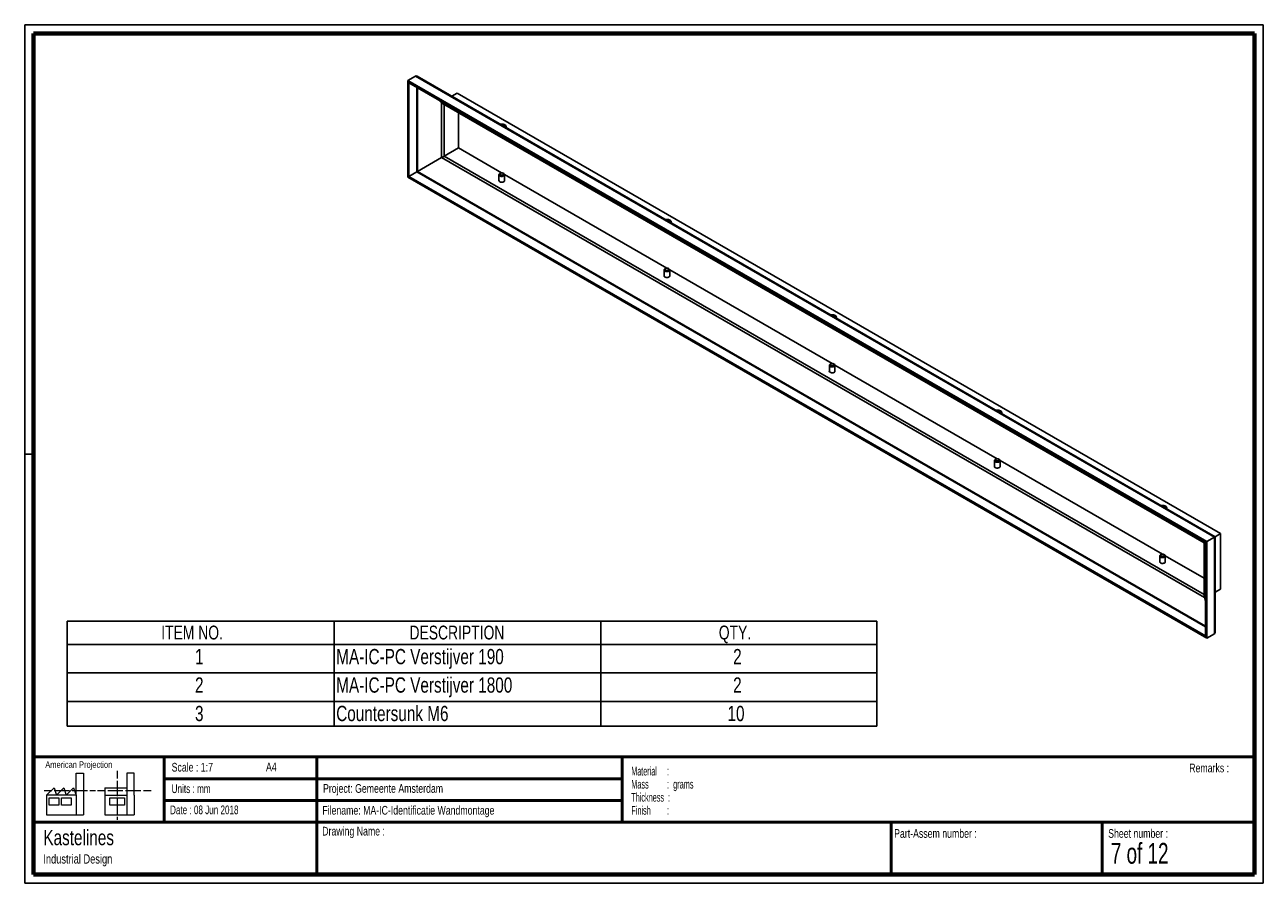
# Paper-space layout 'GA-FS-Sub assem stiffener' of a CAD drawing. Header units: millimetres. Extents: x 7 to 291, y 7 to 204.
import ezdxf

# ---------------------------------------------------------------- set-up
doc = ezdxf.new("R2010")
doc.units = ezdxf.units.MM
for name, color, linetype in [('BORDERS', 7, 'Continuous'), ('DRAWING', 7, 'Continuous'), ('LOGO', 7, 'Continuous'), ('TEXT_SHEET_FORMAT', 7, 'Continuous')]:
    doc.layers.add(name, color=color, linetype=linetype)
doc.styles.add('SLDTEXTSTYLE0', font='TXT', dxfattribs={"width": 0.7})
doc.styles.add('SLDTEXTSTYLE1', font='TXT', dxfattribs={"width": 0.75})
doc.styles.add('SLDTEXTSTYLE2', font='TXT', dxfattribs={"width": 0.694444})
doc.styles.add('SLDTEXTSTYLE3', font='TXT', dxfattribs={"width": 0.678571})
doc.styles.add('SLDTEXTSTYLE4', font='TXT', dxfattribs={"width": 0.5675})
doc.styles.add('SLDTEXTSTYLE5', font='TXT', dxfattribs={"width": 0.55})
doc.styles.add('SLDTEXTSTYLE6', font='TXT', dxfattribs={"width": 0.605})
doc.styles.add('SLDTEXTSTYLE7', font='TXT', dxfattribs={"width": 0.549})

# ---------------------------------------------------------------- blocks, each defined once
blk = doc.blocks.new('SW_NOTE_0_22')
at = {"layer": 'TEXT_SHEET_FORMAT', "color": 0, "char_height": 2, "attachment_point": 1}
for s, insert, style in [('Material     :', (0, 2.58), 'SLDTEXTSTYLE4'), ('Mass         :  grams', (0, -0.42), 'SLDTEXTSTYLE5'), ('Thickness  :', (0, -3.42), 'SLDTEXTSTYLE6'), ('Finish        :', (0, -6.42), 'SLDTEXTSTYLE7')]:
    blk.add_mtext(s, dxfattribs=dict(at, insert=insert, style=style))
blk = doc.blocks.new('SW_NOTE_0_23')
at = {"layer": 'DRAWING', "color": 0, "attachment_point": 1, "style": 'SLDTEXTSTYLE1'}
for s, insert, char_height in [('Kastelines', (0, 4.51), 3.5), ('Industrial Design', (0, -1.09), 2.1167)]:
    blk.add_mtext(s, dxfattribs=dict(at, insert=insert, char_height=char_height))
blk = doc.blocks.new('SW_TABLEANNOTATION_2')
at = {"layer": 'LOGO', "color": 0}
for p, q in [((0, 0), (0, -5.4)), ((0, 0), (61.18, 0)), ((61.18, 0), (61.18, -5.4)), ((61.18, 0), (122.36, 0)), ((122.36, 0), (122.36, -5.4)), ((122.36, 0), (185.64, 0)), ((185.64, 0), (185.64, -5.4)), ((0, -5.4), (61.18, -5.4)), ((0, -5.4), (0, -11.93)), ((61.18, -5.4), (122.36, -5.4)), ((61.18, -5.4), (61.18, -11.93)), ((122.36, -5.4), (185.64, -5.4)), ((122.36, -5.4), (122.36, -11.93)), ((185.64, -5.4), (185.64, -11.93)), ((0, -11.93), (0, -18.46)), ((0, -11.93), (61.18, -11.93)), ((61.18, -11.93), (61.18, -18.46)), ((61.18, -11.93), (122.36, -11.93)), ((122.36, -11.93), (122.36, -18.46)), ((122.36, -11.93), (185.64, -11.93)), ((185.64, -11.93), (185.64, -18.46)), ((0, -18.46), (0, -24.12)), ((0, -18.46), (61.18, -18.46)), ((61.18, -18.46), (61.18, -24.12)), ((61.18, -18.46), (122.36, -18.46)), ((122.36, -18.46), (122.36, -24.12)), ((122.36, -18.46), (185.64, -18.46)), ((185.64, -18.46), (185.64, -24.12)), ((0, -24.12), (61.18, -24.12)), ((61.18, -24.12), (122.36, -24.12)), ((122.36, -24.12), (185.64, -24.12))]:
    blk.add_line(p, q, dxfattribs=at)
at = {"layer": 'LOGO', "color": 0, "attachment_point": 1, "style": 'SLDTEXTSTYLE1'}
for s, insert, char_height in [('ITEM NO.', (21.55, -1.06), 3.175), ('DESCRIPTION', (78.48, -1.06), 3.175), ('QTY.', (149.41, -1.06), 3.175), ('1', (29.3, -6.42), 3.5), ('MA-IC-PC Verstijver 190', (61.68, -6.42), 3.5), ('2', (152.7, -6.42), 3.5), ('2', (29.3, -12.94), 3.5), ('MA-IC-PC Verstijver 1800', (61.68, -12.94), 3.5), ('2', (152.7, -12.94), 3.5), ('3', (29.3, -19.47), 3.5), ('Countersunk M6', (61.68, -19.47), 3.5), ('10', (151.41, -19.47), 3.5)]:
    blk.add_mtext(s, dxfattribs=dict(at, insert=insert, char_height=char_height))

psp = doc.layouts.new('GA-FS-Sub assem stiffener')

# ---------------------------------------------------------------- linework, layer by layer
at = {"color": 7, "linetype": 'Continuous', "lineweight": 25}
for p, q in [((94.38, 190.98), (96.14, 192)), ((277.62, 85.2), (94.38, 190.98)), ((94.68, 190.46), (94.38, 190.98)), ((94.38, 190.98), (94.38, 168.82)), ((277.32, 85.02), (94.68, 190.46)), ((94.68, 190.46), (94.68, 168.99)), ((279.38, 86.22), (96.14, 192)), ((279.55, 86.31), (96.55, 191.96)), ((104.49, 187.37), (105.69, 188.07)), ((280.75, 87.01), (105.69, 188.07)), ((101.53, 186.51), (102.17, 185.87)), ((277.09, 84.89), (102.17, 185.87)), ((102.17, 185.87), (102.17, 173.32)), ((102.36, 185.72), (277.05, 84.87)), ((106, 183.62), (106, 175.53)), ((102.17, 173.32), (96.6, 170.1)), ((102.17, 173.32), (277.09, 72.34)), ((106, 175.53), (102.77, 173.66)), ((106, 175.53), (115.93, 169.79)), ((94.38, 168.82), (94.68, 168.99)), ((94.38, 168.82), (277.62, 63.04)), ((96.45, 170.01), (94.68, 168.99)), ((94.68, 168.99), (277.32, 63.56)), ((115.3, 169.37), (115.3, 167.98)), ((115.3, 168), (115.3, 168.03)), ((115.64, 169.72), (115.49, 169.63)), ((116.4, 169.63), (116.25, 169.72)), ((116.58, 169.41), (153.81, 147.92)), ((116.59, 167.98), (116.59, 169.37)), ((116.59, 168.03), (116.59, 168)), ((153.52, 147.85), (153.37, 147.76)), ((154.28, 147.76), (154.13, 147.85)), ((153.18, 147.5), (153.18, 146.11)), ((153.18, 146.14), (153.18, 146.16)), ((154.47, 147.55), (191.69, 126.05)), ((154.47, 146.11), (154.47, 147.5)), ((154.47, 146.16), (154.48, 146.14)), ((191.07, 125.63), (191.07, 124.24)), ((191.41, 125.98), (191.25, 125.89)), ((192.16, 125.89), (192.01, 125.98)), ((192.35, 125.68), (229.57, 104.19)), ((192.35, 124.24), (192.35, 125.63)), ((191.06, 124.27), (191.07, 124.29)), ((192.35, 124.29), (192.36, 124.27)), ((228.94, 102.4), (228.95, 102.43)), ((228.95, 103.76), (228.95, 102.38)), ((229.29, 104.11), (229.13, 104.03)), ((230.04, 104.03), (229.89, 104.11)), ((230.23, 103.81), (267.46, 82.32)), ((230.23, 102.38), (230.23, 103.76)), ((230.23, 102.43), (230.24, 102.4)), ((277.62, 85.2), (279.38, 86.22)), ((279.38, 64.05), (279.38, 86.22)), ((280.75, 87.01), (279.55, 86.31)), ((279.55, 64.42), (279.55, 86.31)), ((280.75, 74.29), (280.75, 87.01)), ((277.05, 84.87), (277.05, 72.58)), ((277.09, 84.89), (277.32, 85.02)), ((277.09, 72.34), (277.09, 84.89)), ((277.62, 85.2), (277.32, 85.02)), ((277.32, 63.56), (277.32, 85.02)), ((277.62, 63.04), (277.62, 85.2)), ((266.82, 80.53), (266.83, 80.56)), ((266.83, 81.9), (266.83, 80.51)), ((267.17, 82.25), (267.02, 82.16)), ((267.92, 82.16), (267.77, 82.25)), ((268.11, 81.94), (277.05, 76.78)), ((268.11, 80.51), (268.11, 81.9)), ((268.11, 80.56), (268.12, 80.53)), ((279.55, 73.6), (280.75, 74.29)), ((277.32, 71.47), (277.09, 72.34)), ((277.32, 63.56), (277.62, 63.04)), ((277.62, 63.04), (279.38, 64.05))]:
    psp.add_line(p, q, dxfattribs=at)
at = {"color": 8, "linetype": 'Continuous', "lineweight": 25}
for p, q in [((96.45, 189.44), (96.45, 170.01)), ((96.6, 189.35), (96.6, 170.1)), ((102.77, 185.48), (102.77, 173.66)), ((102.77, 173.66), (277.05, 73.05)), ((96.45, 170.01), (277.32, 65.6)), ((96.6, 170.1), (277.32, 65.77))]:
    psp.add_line(p, q, dxfattribs=at)
at = {"color": 7, "linetype": 'Continuous', "lineweight": 25, "flags": 128}
for points in [[(115.62, 180.95), (115.83, 180.98), (116.06, 180.98), (116.28, 180.95), (116.48, 180.89), (116.66, 180.81), (116.8, 180.71), (116.9, 180.59), (116.95, 180.46), (116.95, 180.33), (116.9, 180.21)], [(116.82, 180.26), (116.82, 180.28), (116.8, 180.4), (116.73, 180.51), (116.61, 180.61), (116.46, 180.7), (116.27, 180.75), (116.07, 180.78), (115.9, 180.79)], [(116.59, 169.36), (116.56, 169.26), (116.48, 169.16), (116.36, 169.08), (116.2, 169.03), (116.03, 169), (115.84, 169), (115.67, 169.03), (115.52, 169.09), (115.4, 169.17), (115.33, 169.27), (115.3, 169.38), (115.33, 169.48), (115.41, 169.57), (115.49, 169.63)], [(116.59, 168.09), (116.6, 168.01), (116.56, 167.9), (116.47, 167.81), (116.34, 167.73), (116.17, 167.68), (115.99, 167.66), (115.81, 167.67), (115.64, 167.7), (115.49, 167.77)], [(116.38, 169.54), (116.35, 169.45), (116.27, 169.38), (116.15, 169.33), (116.01, 169.3), (115.86, 169.3), (115.73, 169.33), (115.61, 169.39), (115.54, 169.46), (115.52, 169.55), (115.55, 169.63), (115.62, 169.71), (115.74, 169.76), (115.88, 169.79), (116.03, 169.79), (116.17, 169.76), (116.28, 169.7), (116.35, 169.62), (116.38, 169.54)], [(153.5, 159.08), (153.71, 159.11), (153.94, 159.11), (154.16, 159.08), (154.36, 159.02), (154.54, 158.94), (154.68, 158.84), (154.78, 158.72), (154.83, 158.59), (154.83, 158.46), (154.78, 158.34)], [(154.7, 158.39), (154.7, 158.41), (154.68, 158.53), (154.61, 158.64), (154.49, 158.74), (154.34, 158.83), (154.15, 158.89), (153.95, 158.92), (153.78, 158.92)], [(154.47, 147.49), (154.44, 147.39), (154.36, 147.29), (154.24, 147.22), (154.08, 147.16), (153.91, 147.13), (153.72, 147.13), (153.55, 147.17), (153.4, 147.22), (153.28, 147.31), (153.21, 147.4), (153.18, 147.51), (153.21, 147.61), (153.29, 147.71), (153.37, 147.76)], [(154.26, 147.67), (154.23, 147.59), (154.15, 147.51), (154.03, 147.46), (153.89, 147.43), (153.75, 147.43), (153.61, 147.46), (153.49, 147.52), (153.42, 147.59), (153.4, 147.68), (153.43, 147.76), (153.5, 147.84), (153.62, 147.89), (153.76, 147.92), (153.91, 147.92), (154.05, 147.89), (154.16, 147.83), (154.23, 147.76), (154.26, 147.67)], [(154.47, 146.22), (154.48, 146.14), (154.44, 146.03), (154.35, 145.94), (154.22, 145.86), (154.05, 145.81), (153.87, 145.79), (153.69, 145.8), (153.52, 145.84), (153.37, 145.9)], [(191.38, 137.21), (191.6, 137.24), (191.82, 137.24), (192.04, 137.21), (192.24, 137.15), (192.42, 137.07), (192.56, 136.97), (192.66, 136.85), (192.71, 136.73), (192.71, 136.6), (192.66, 136.47)], [(192.58, 136.52), (192.58, 136.54), (192.56, 136.66), (192.49, 136.78), (192.37, 136.88), (192.22, 136.96), (192.03, 137.02), (191.83, 137.05), (191.66, 137.05)], [(192.35, 125.63), (192.32, 125.52), (192.24, 125.43), (192.12, 125.35), (191.96, 125.29), (191.79, 125.26), (191.6, 125.27), (191.43, 125.3), (191.28, 125.36), (191.16, 125.44), (191.09, 125.53), (191.07, 125.64), (191.1, 125.74), (191.17, 125.84), (191.25, 125.89)], [(192.14, 125.8), (192.11, 125.72), (192.03, 125.64), (191.92, 125.59), (191.77, 125.56), (191.63, 125.56), (191.49, 125.6), (191.37, 125.65), (191.3, 125.73), (191.28, 125.81), (191.31, 125.9), (191.39, 125.97), (191.5, 126.02), (191.64, 126.05), (191.79, 126.05), (191.93, 126.02), (192.04, 125.96), (192.11, 125.89), (192.14, 125.8)], [(192.35, 124.35), (192.36, 124.27), (192.32, 124.17), (192.23, 124.07), (192.1, 124), (191.94, 123.94), (191.75, 123.92), (191.57, 123.93), (191.4, 123.97), (191.25, 124.03)], [(229.26, 115.34), (229.48, 115.37), (229.7, 115.37), (229.92, 115.34), (230.12, 115.29), (230.3, 115.2), (230.44, 115.1), (230.54, 114.99), (230.59, 114.86), (230.59, 114.73), (230.54, 114.61)], [(230.46, 114.65), (230.46, 114.67), (230.44, 114.79), (230.37, 114.91), (230.25, 115.01), (230.1, 115.09), (229.91, 115.15), (229.71, 115.18), (229.54, 115.18)], [(230.23, 103.76), (230.2, 103.65), (230.12, 103.56), (230, 103.48), (229.85, 103.42), (229.67, 103.4), (229.49, 103.4), (229.31, 103.43), (229.16, 103.49), (229.04, 103.57), (228.97, 103.67), (228.95, 103.77), (228.98, 103.88), (229.05, 103.97), (229.13, 104.03)], [(230.23, 102.48), (230.24, 102.4), (230.2, 102.3), (230.11, 102.2), (229.98, 102.13), (229.82, 102.08), (229.64, 102.05), (229.45, 102.06), (229.28, 102.1), (229.13, 102.16)], [(230.02, 103.93), (229.99, 103.85), (229.91, 103.78), (229.8, 103.72), (229.66, 103.69), (229.51, 103.7), (229.37, 103.73), (229.26, 103.78), (229.18, 103.86), (229.16, 103.94), (229.19, 104.03), (229.27, 104.1), (229.38, 104.16), (229.52, 104.18), (229.67, 104.18), (229.81, 104.15), (229.92, 104.09), (229.99, 104.02), (230.02, 103.93)], [(267.15, 93.48), (267.36, 93.5), (267.58, 93.5), (267.8, 93.47), (268.01, 93.42), (268.18, 93.34), (268.32, 93.23), (268.42, 93.12), (268.47, 92.99), (268.47, 92.86), (268.42, 92.74)], [(268.34, 92.79), (268.34, 92.8), (268.32, 92.93), (268.25, 93.04), (268.13, 93.14), (267.98, 93.22), (267.79, 93.28), (267.59, 93.31), (267.42, 93.32)], [(279.38, 86.22), (279.45, 86.26), (279.51, 86.29), (279.54, 86.31), (279.55, 86.31), (279.55, 86.31)], [(268.11, 81.89), (268.08, 81.78), (268, 81.69), (267.88, 81.61), (267.73, 81.56), (267.55, 81.53), (267.37, 81.53), (267.19, 81.56), (267.04, 81.62), (266.92, 81.7), (266.85, 81.8), (266.83, 81.9), (266.86, 82.01), (266.94, 82.1), (267.02, 82.16)], [(268.11, 80.62), (268.12, 80.53), (268.08, 80.43), (267.99, 80.34), (267.86, 80.26), (267.7, 80.21), (267.52, 80.19), (267.33, 80.19), (267.16, 80.23), (267.01, 80.3)], [(267.9, 82.07), (267.87, 81.98), (267.79, 81.91), (267.68, 81.85), (267.54, 81.83), (267.39, 81.83), (267.25, 81.86), (267.14, 81.92), (267.06, 81.99), (267.04, 82.08), (267.07, 82.16), (267.15, 82.23), (267.26, 82.29), (267.4, 82.32), (267.55, 82.31), (267.69, 82.28), (267.8, 82.23), (267.88, 82.15), (267.9, 82.07)]]:
    psp.add_lwpolyline(points, dxfattribs=at)
at = {"color": 7, "linetype": 'Continuous', "lineweight": 25}
for centre, radius, start, end in [((115.59, 168.04), 0.291, 170.2913, 249.1766), ((116.27, 169.34), 0.323, 4.3294, 65.5308), ((154.15, 147.47), 0.323, 4.3294, 65.5308), ((153.47, 146.17), 0.291, 170.2913, 249.1766), ((192.03, 125.6), 0.323, 4.3294, 65.5308), ((191.35, 124.3), 0.291, 170.2913, 249.1766), ((229.23, 102.43), 0.291, 170.2913, 249.1766), ((229.91, 103.73), 0.323, 4.3294, 65.5308), ((267.11, 80.57), 0.291, 170.2913, 249.1766), ((267.79, 81.86), 0.323, 4.3294, 65.5308)]:
    psp.add_arc(centre, radius, start, end, dxfattribs=at)
for centre, major_axis, ratio, start_param, end_param in [((96.55, 191.3), (-0.404, 0.7), 0.577335, 5.497828, 6.283145), ((96.55, 191.3), (-0.404, 0.7), 0.577335, 5.497828, 6.283145), ((102.36, 186.38), (-0.404, 0.7), 0.577335, 2.007088, 2.356235), ((102.36, 186.38), (-0.404, 0.7), 0.577335, 2.007088, 2.356235), ((102.36, 173.43), (0.571, 0.33), 0.00007, 0.785358, 1.919822), ((102.36, 173.43), (0.571, 0.33), 0.00007, 0.785358, 1.919822), ((96.55, 170.07), (0.143, 0.082), 0.00007, 3.92695, 5.061414), ((96.55, 170.07), (0.143, 0.082), 0.00007, 3.92695, 5.061414), ((278.98, 85.98), (0.571, 0.33), 0.00007, 0.000041, 0.785358), ((277.62, 85.2), (0.571, 0.33), 0.00007, 2.792486, 3.141633), ((277.62, 85.2), (0.571, 0.33), 0.00007, 2.792486, 3.141552), ((277.62, 72.25), (-0.404, 0.7), 0.577335, 0.785358, 1.134423), ((277.62, 72.25), (-0.404, 0.7), 0.577335, 0.785358, 1.134423), ((278.98, 64.75), (-0.404, 0.7), 0.577335, 3.141552, 3.92695), ((278.98, 64.75), (-0.404, 0.7), 0.577335, 3.141552, 3.92695)]:
    psp.add_ellipse(centre, major_axis=major_axis, ratio=ratio, start_param=start_param, end_param=end_param, dxfattribs=at)
at = {"layer": 'BORDERS', "lineweight": 70}
for p, q in [((8.57, 8.78), (8.57, 201.78)), ((8.57, 201.78), (288.57, 201.78)), ((288.57, 201.78), (288.57, 8.78)), ((288.57, 8.78), (8.57, 8.78))]:
    psp.add_line(p, q, dxfattribs=at)
at = {"layer": 'BORDERS', "lineweight": 50}
for p, q in [((8.57, 35.78), (288.57, 35.78)), ((38.57, 35.78), (38.57, 20.78)), ((73.57, 35.78), (73.57, 8.78)), ((143.57, 35.78), (143.57, 20.78)), ((38.57, 30.78), (143.57, 30.78)), ((38.57, 25.78), (143.57, 25.78)), ((8.57, 20.78), (288.57, 20.78)), ((205.22, 8.78), (205.22, 20.78)), ((253.65, 8.78), (253.65, 20.78))]:
    psp.add_line(p, q, dxfattribs=at)
at = {"layer": 'TEXT_SHEET_FORMAT'}
for p, q in [((6.57, 203.78), (290.57, 203.78)), ((6.57, 203.78), (6.57, 6.78)), ((290.57, 203.78), (290.57, 6.78)), ((6.57, 105.28), (8.62, 105.28)), ((6.57, 6.78), (290.57, 6.78))]:
    psp.add_line(p, q, dxfattribs=at)
at = {"layer": 'TEXT_SHEET_FORMAT', "color": 7, "linetype": 'Continuous', "lineweight": 18}
for p, q in [((18.32, 26.97), (18.32, 32.04)), ((18.32, 32.04), (20, 32.04)), ((20, 32.04), (20, 22.47)), ((27.73, 32.6), (27.73, 30.84)), ((31.65, 32.03), (29.97, 32.03)), ((29.97, 32.03), (29.97, 22.47)), ((31.65, 26.97), (31.65, 32.03)), ((11.59, 26.97), (13.28, 28.66)), ((13.28, 28.66), (13.84, 26.97)), ((13.84, 26.97), (15.52, 28.66)), ((15.52, 28.66), (16.08, 26.97)), ((16.08, 26.97), (17.76, 28.66)), ((17.76, 28.66), (18.32, 26.97)), ((24.93, 28.66), (24.93, 26.97)), ((24.93, 28.66), (29.97, 28.66)), ((27.73, 30.25), (27.73, 28.49)), ((27.73, 28.49), (27.73, 26.73)), ((10.98, 28.1), (12.74, 28.1)), ((18.32, 26.97), (11.59, 26.97)), ((11.59, 26.97), (11.59, 22.47)), ((12.16, 26.41), (14.4, 26.41)), ((12.16, 24.72), (12.16, 26.41)), ((13.32, 28.1), (15.08, 28.1)), ((14.4, 26.41), (14.4, 24.72)), ((14.96, 26.41), (17.2, 26.41)), ((14.96, 24.72), (14.96, 26.41)), ((15.08, 28.1), (16.83, 28.1)), ((17.2, 26.41), (17.2, 24.72)), ((17.42, 28.1), (19.17, 28.1)), ((18.32, 26.97), (18.32, 22.47)), ((19.17, 28.1), (20.93, 28.1)), ((21.51, 28.1), (22.81, 28.1)), ((23.24, 28.1), (25, 28.1)), ((24.93, 26.97), (29.97, 26.97)), ((24.93, 26.97), (24.93, 22.47)), ((25.58, 28.1), (27.34, 28.1)), ((26.05, 26.41), (29.41, 26.41)), ((26.05, 24.72), (26.05, 26.41)), ((27.34, 28.1), (29.09, 28.1)), ((27.73, 26.14), (27.73, 24.38)), ((29.41, 26.41), (29.41, 24.72)), ((29.68, 28.1), (31.43, 28.1)), ((31.43, 28.1), (33.19, 28.1)), ((31.65, 26.97), (31.65, 22.47)), ((33.77, 28.1), (35.53, 28.1)), ((14.4, 24.72), (12.16, 24.72)), ((17.2, 24.72), (14.96, 24.72)), ((29.41, 24.72), (26.05, 24.72)), ((27.73, 24.38), (27.73, 22.62)), ((11.59, 22.47), (18.32, 22.47)), ((18.32, 22.47), (20, 22.47)), ((24.93, 22.47), (31.65, 22.47)), ((27.73, 22.03), (27.73, 21.34))]:
    psp.add_line(p, q, dxfattribs=at)

# ---------------------------------------------------------------- block references
at = {"layer": 'DRAWING'}
psp.add_blockref('SW_NOTE_0_23', (10.83, 14.51), dxfattribs=at)
at = {"layer": 'LOGO'}
psp.add_blockref('SW_TABLEANNOTATION_2', (16.31, 66.96), dxfattribs=at)
at = {"layer": 'TEXT_SHEET_FORMAT', "color": 218}
psp.add_blockref('SW_NOTE_0_22', (145.65, 30.93), dxfattribs=at)

# ---------------------------------------------------------------- texts
at = {"layer": 'TEXT_SHEET_FORMAT', "attachment_point": 1}
for s, insert, char_height, style in [('American Projection', (11.28, 34.76), 1.5, 'SLDTEXTSTYLE1'), ('Scale : 1:7', (40.25, 34.41), 2, 'SLDTEXTSTYLE1'), ('A4', (61.89, 34.49), 2, 'SLDTEXTSTYLE1'), ('Remarks :', (273.6, 34.24), 2, 'SLDTEXTSTYLE1'), ('Units : mm', (40.24, 29.48), 2, 'SLDTEXTSTYLE0'), ('Project: Gemeente Amsterdam', (74.96, 29.54), 2, 'SLDTEXTSTYLE1'), ('Date : 08 Jun 2018', (39.89, 24.62), 2, 'SLDTEXTSTYLE2'), ('Filename: MA-IC-Identificatie Wandmontage', (74.8, 24.53), 2, 'SLDTEXTSTYLE1'), ('Drawing Name :', (74.78, 19.74), 2, 'SLDTEXTSTYLE1'), ('Part-Assem number :', (205.93, 19.21), 2, 'SLDTEXTSTYLE1'), ('Sheet number :', (255.01, 19.21), 2, 'SLDTEXTSTYLE1'), ('7 of 12', (255.63, 16.04), 4.763, 'SLDTEXTSTYLE3')]:
    psp.add_mtext(s, dxfattribs=dict(at, insert=insert, char_height=char_height, style=style))

doc.saveas('drawing.dxf')
